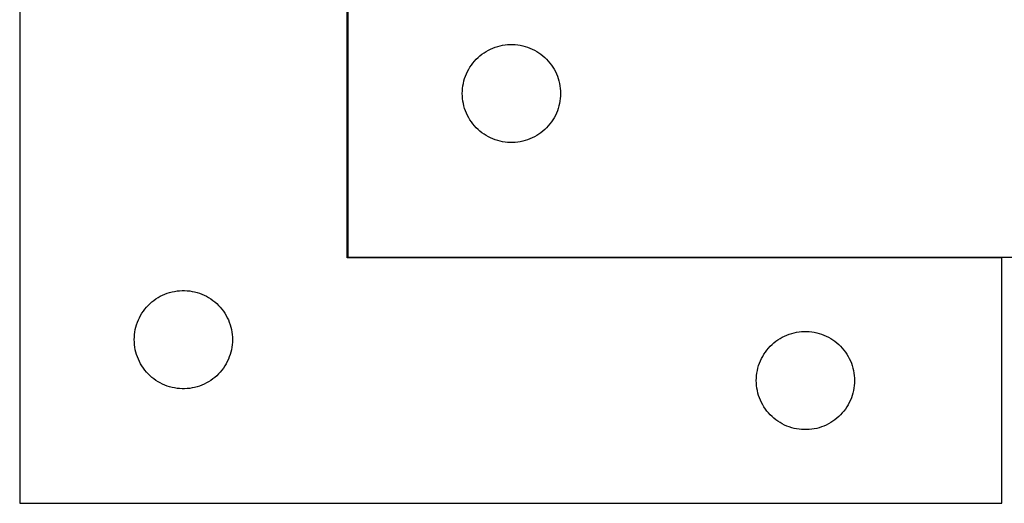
# Model space of a CAD drawing. Header units: millimetres. Extents: x 7 to 1493, y 7 to 443.
# Tile 3 of 5: x 837 to 1138, y 7 to 154. Entities that reach past the tile are written whole.
import ezdxf

# ---------------------------------------------------------------- set-up
doc = ezdxf.new("R2010")
doc.units = ezdxf.units.MM
doc.layers.add('COMMON', color=5, linetype='CONTINUOUS', true_color=0x0000ff)
doc.layers.add('CUT', color=7, linetype='CONTINUOUS', true_color=0x000000)

msp = doc.modelspace()

# ---------------------------------------------------------------- linework, layer by layer
at = {"layer": 'COMMON'}
for p, q in [((937.597355, 256.613831), (937.597355, 81.813832)), ((937.697356, 81.713831), (1137.497355, 81.713831))]:
    msp.add_line(p, q, dxfattribs=at)
at = {"layer": 'CUT'}
for p, q in [((937.697356, 331.813832), (937.697356, 81.813832)), ((837.497355, 256.613831), (837.497355, 6.613831)), ((937.497355, 81.613831), (937.497355, 256.613831)), ((979.3237, 144.258987), (979.975464, 144.673552)), ((979.975464, 144.673552), (980.647705, 145.054014)), ((980.647705, 145.054014), (981.33864, 145.399366)), ((981.33864, 145.399366), (982.046438, 145.708692)), ((982.046438, 145.708692), (982.769221, 145.981171)), ((982.769221, 145.981171), (983.505072, 146.21608)), ((983.505072, 146.21608), (984.25204, 146.412798)), ((984.25204, 146.412798), (985.008145, 146.570802)), ((985.008145, 146.570802), (985.771381, 146.689672)), ((985.771381, 146.689672), (986.539724, 146.769095)), ((986.539724, 146.769095), (987.311138, 146.808859)), ((987.311138, 146.808859), (988.083575, 146.808859)), ((988.083575, 146.808859), (988.854988, 146.769095)), ((988.854988, 146.769095), (989.623332, 146.689672)), ((989.623332, 146.689672), (990.386568, 146.570802)), ((990.386568, 146.570802), (991.142672, 146.412798)), ((991.142672, 146.412798), (991.889641, 146.21608)), ((991.889641, 146.21608), (992.625492, 145.981171)), ((992.625492, 145.981171), (993.348275, 145.708692)), ((993.348275, 145.708692), (994.056072, 145.399366)), ((994.056072, 145.399366), (994.747007, 145.054014)), ((994.747007, 145.054014), (995.419248, 144.673552)), ((995.419248, 144.673552), (996.071012, 144.258987)), ((975.935559, 141.122975), (976.430377, 141.716114)), ((976.430377, 141.716114), (976.955073, 142.282995)), ((976.955073, 142.282995), (977.508256, 142.822113)), ((977.508256, 142.822113), (978.088459, 143.332039)), ((978.088459, 143.332039), (978.694142, 143.811421)), ((978.694142, 143.811421), (979.3237, 144.258987)), ((996.071012, 144.258987), (996.70057, 143.811421)), ((996.70057, 143.811421), (997.306254, 143.332039)), ((997.306254, 143.332039), (997.886456, 142.822113)), ((997.886456, 142.822113), (998.439639, 142.282995)), ((998.439639, 142.282995), (998.964335, 141.716114)), ((998.964335, 141.716114), (999.459153, 141.122975)), ((973.952603, 137.820641), (974.28005, 138.520239)), ((974.28005, 138.520239), (974.643078, 139.202053)), ((974.643078, 139.202053), (975.040723, 139.864275)), ((975.040723, 139.864275), (975.471931, 140.505149)), ((975.471931, 140.505149), (975.935559, 141.122975)), ((999.459153, 141.122975), (999.922781, 140.505149)), ((999.922781, 140.505149), (1000.35399, 139.864275)), ((1000.35399, 139.864275), (1000.751635, 139.202053)), ((1000.751635, 139.202053), (1001.114663, 138.520239)), ((1001.114663, 138.520239), (1001.44211, 137.820641)), ((973.014521, 134.882113), (973.19194, 135.633899)), ((973.19194, 135.633899), (973.407826, 136.375555)), ((973.407826, 136.375555), (973.661604, 137.105114)), ((973.661604, 137.105114), (973.952603, 137.820641)), ((1001.44211, 137.820641), (1001.733109, 137.105114)), ((1001.733109, 137.105114), (1001.986887, 136.375555)), ((1001.986887, 136.375555), (1002.202772, 135.633899)), ((1002.202772, 135.633899), (1002.380192, 134.882113)), ((972.697356, 131.813832), (972.717245, 132.586014)), ((972.717245, 132.586014), (972.776858, 133.356147)), ((972.776858, 133.356147), (972.876038, 134.122191)), ((972.876038, 134.122191), (973.014521, 134.882113)), ((1002.380192, 134.882113), (1002.518675, 134.122191)), ((1002.518675, 134.122191), (1002.617854, 133.356147)), ((1002.617854, 133.356147), (1002.677468, 132.586014)), ((1002.677468, 132.586014), (1002.697356, 131.813832)), ((972.717245, 131.041651), (972.697356, 131.813832)), ((972.776858, 130.271517), (972.717245, 131.041651)), ((972.876038, 129.505474), (972.776858, 130.271517)), ((973.014521, 128.745551), (972.876038, 129.505474)), ((1002.518675, 129.505474), (1002.380192, 128.745551)), ((1002.617854, 130.271517), (1002.518675, 129.505474)), ((1002.677468, 131.041651), (1002.617854, 130.271517)), ((1002.697356, 131.813832), (1002.677468, 131.041651)), ((973.19194, 127.993765), (973.014521, 128.745551)), ((973.407826, 127.25211), (973.19194, 127.993765)), ((973.661604, 126.522551), (973.407826, 127.25211)), ((973.952603, 125.807024), (973.661604, 126.522551)), ((1001.733109, 126.522551), (1001.44211, 125.807024)), ((1001.986887, 127.25211), (1001.733109, 126.522551)), ((1002.202772, 127.993765), (1001.986887, 127.25211)), ((1002.380192, 128.745551), (1002.202772, 127.993765)), ((974.28005, 125.107425), (973.952603, 125.807024)), ((974.643078, 124.425611), (974.28005, 125.107425)), ((975.040723, 123.763389), (974.643078, 124.425611)), ((975.471931, 123.122516), (975.040723, 123.763389)), ((1000.35399, 123.763389), (999.922781, 123.122516)), ((1000.751635, 124.425611), (1000.35399, 123.763389)), ((1001.114663, 125.107425), (1000.751635, 124.425611)), ((1001.44211, 125.807024), (1001.114663, 125.107425)), ((975.935559, 122.50469), (975.471931, 123.122516)), ((976.430377, 121.91155), (975.935559, 122.50469)), ((976.955073, 121.34467), (976.430377, 121.91155)), ((977.508256, 120.805552), (976.955073, 121.34467)), ((978.088459, 120.295626), (977.508256, 120.805552)), ((997.886456, 120.805552), (997.306254, 120.295626)), ((998.439639, 121.34467), (997.886456, 120.805552)), ((998.964335, 121.91155), (998.439639, 121.34467)), ((999.459153, 122.50469), (998.964335, 121.91155)), ((999.922781, 123.122516), (999.459153, 122.50469)), ((978.694142, 119.816244), (978.088459, 120.295626)), ((979.3237, 119.368677), (978.694142, 119.816244)), ((979.975464, 118.954113), (979.3237, 119.368677)), ((980.647705, 118.57365), (979.975464, 118.954113)), ((981.33864, 118.228298), (980.647705, 118.57365)), ((982.046438, 117.918973), (981.33864, 118.228298)), ((982.769221, 117.646494), (982.046438, 117.918973)), ((983.505072, 117.411584), (982.769221, 117.646494)), ((984.25204, 117.214867), (983.505072, 117.411584)), ((991.889641, 117.411584), (991.142672, 117.214867)), ((992.625492, 117.646494), (991.889641, 117.411584)), ((993.348275, 117.918973), (992.625492, 117.646494)), ((994.056072, 118.228298), (993.348275, 117.918973)), ((994.747007, 118.57365), (994.056072, 118.228298)), ((995.419248, 118.954113), (994.747007, 118.57365)), ((996.071012, 119.368677), (995.419248, 118.954113)), ((996.70057, 119.816244), (996.071012, 119.368677)), ((997.306254, 120.295626), (996.70057, 119.816244)), ((985.008145, 117.056863), (984.25204, 117.214867)), ((985.771381, 116.937992), (985.008145, 117.056863)), ((986.539724, 116.858569), (985.771381, 116.937992)), ((987.311138, 116.818805), (986.539724, 116.858569)), ((988.083575, 116.818805), (987.311138, 116.818805)), ((988.854988, 116.858569), (988.083575, 116.818805)), ((989.623332, 116.937992), (988.854988, 116.858569)), ((990.386568, 117.056863), (989.623332, 116.937992)), ((991.142672, 117.214867), (990.386568, 117.056863)), ((1137.497355, 81.613831), (937.497355, 81.613831)), ((937.697356, 81.813832), (1237.697356, 81.813832)), ((1137.497355, 6.613831), (1137.497355, 81.613831)), ((879.123699, 69.058986), (879.775463, 69.473551)), ((879.775463, 69.473551), (880.447704, 69.854013)), ((880.447704, 69.854013), (881.138639, 70.199365)), ((881.138639, 70.199365), (881.846437, 70.508691)), ((881.846437, 70.508691), (882.56922, 70.78117)), ((882.56922, 70.78117), (883.305071, 71.016079)), ((883.305071, 71.016079), (884.052039, 71.212797)), ((884.052039, 71.212797), (884.808144, 71.370801)), ((884.808144, 71.370801), (885.57138, 71.489671)), ((885.57138, 71.489671), (886.339723, 71.569094)), ((886.339723, 71.569094), (887.111137, 71.608858)), ((887.111137, 71.608858), (887.883574, 71.608858)), ((887.883574, 71.608858), (888.654987, 71.569094)), ((888.654987, 71.569094), (889.423331, 71.489671)), ((889.423331, 71.489671), (890.186567, 71.370801)), ((890.186567, 71.370801), (890.942671, 71.212797)), ((890.942671, 71.212797), (891.68964, 71.016079)), ((891.68964, 71.016079), (892.425491, 70.78117)), ((892.425491, 70.78117), (893.148274, 70.508691)), ((893.148274, 70.508691), (893.856071, 70.199365)), ((893.856071, 70.199365), (894.547006, 69.854013)), ((894.547006, 69.854013), (895.219247, 69.473551)), ((895.219247, 69.473551), (895.871011, 69.058986)), ((875.735558, 65.922974), (876.230376, 66.516113)), ((876.230376, 66.516113), (876.755072, 67.082994)), ((876.755072, 67.082994), (877.308255, 67.622112)), ((877.308255, 67.622112), (877.888458, 68.132038)), ((877.888458, 68.132038), (878.494141, 68.61142)), ((878.494141, 68.61142), (879.123699, 69.058986)), ((895.871011, 69.058986), (896.500569, 68.61142)), ((896.500569, 68.61142), (897.106253, 68.132038)), ((897.106253, 68.132038), (897.686455, 67.622112)), ((897.686455, 67.622112), (898.239638, 67.082994)), ((898.239638, 67.082994), (898.764334, 66.516113)), ((898.764334, 66.516113), (899.259152, 65.922974)), ((873.752602, 62.62064), (874.080049, 63.320238)), ((874.080049, 63.320238), (874.443077, 64.002052)), ((874.443077, 64.002052), (874.840722, 64.664274)), ((874.840722, 64.664274), (875.27193, 65.305148)), ((875.27193, 65.305148), (875.735558, 65.922974)), ((899.259152, 65.922974), (899.72278, 65.305148)), ((899.72278, 65.305148), (900.153989, 64.664274)), ((900.153989, 64.664274), (900.551634, 64.002052)), ((900.551634, 64.002052), (900.914662, 63.320238)), ((900.914662, 63.320238), (901.242109, 62.62064)), ((872.81452, 59.682112), (872.991939, 60.433898)), ((872.991939, 60.433898), (873.207825, 61.175554)), ((873.207825, 61.175554), (873.461603, 61.905113)), ((873.461603, 61.905113), (873.752602, 62.62064)), ((901.242109, 62.62064), (901.533108, 61.905113)), ((901.533108, 61.905113), (901.786886, 61.175554)), ((901.786886, 61.175554), (902.002771, 60.433898)), ((902.002771, 60.433898), (902.180191, 59.682112)), ((872.497355, 56.613831), (872.517244, 57.386013)), ((872.517244, 57.386013), (872.576857, 58.156146)), ((872.576857, 58.156146), (872.676037, 58.92219)), ((872.676037, 58.92219), (872.81452, 59.682112)), ((902.180191, 59.682112), (902.318674, 58.92219)), ((902.318674, 58.92219), (902.417853, 58.156146)), ((902.417853, 58.156146), (902.477467, 57.386013)), ((902.477467, 57.386013), (902.497355, 56.613831)), ((1069.775463, 56.973551), (1070.447704, 57.354013)), ((1070.447704, 57.354013), (1071.138639, 57.699365)), ((1071.138639, 57.699365), (1071.846437, 58.008691)), ((1071.846437, 58.008691), (1072.56922, 58.28117)), ((1072.56922, 58.28117), (1073.305071, 58.516079)), ((1073.305071, 58.516079), (1074.052039, 58.712797)), ((1074.052039, 58.712797), (1074.808144, 58.870801)), ((1074.808144, 58.870801), (1075.57138, 58.989671)), ((1075.57138, 58.989671), (1076.339723, 59.069094)), ((1076.339723, 59.069094), (1077.111137, 59.108858)), ((1077.111137, 59.108858), (1077.883574, 59.108858)), ((1077.883574, 59.108858), (1078.654987, 59.069094)), ((1078.654987, 59.069094), (1079.423331, 58.989671)), ((1079.423331, 58.989671), (1080.186567, 58.870801)), ((1080.186567, 58.870801), (1080.942671, 58.712797)), ((1080.942671, 58.712797), (1081.68964, 58.516079)), ((1081.68964, 58.516079), (1082.425491, 58.28117)), ((1082.425491, 58.28117), (1083.148274, 58.008691)), ((1083.148274, 58.008691), (1083.856071, 57.699365)), ((1083.856071, 57.699365), (1084.547006, 57.354013)), ((1084.547006, 57.354013), (1085.219247, 56.973551)), ((872.517244, 55.84165), (872.497355, 56.613831)), ((872.576857, 55.071516), (872.517244, 55.84165)), ((872.676037, 54.305473), (872.576857, 55.071516)), ((872.81452, 53.54555), (872.676037, 54.305473)), ((902.318674, 54.305473), (902.180191, 53.54555)), ((902.417853, 55.071516), (902.318674, 54.305473)), ((902.477467, 55.84165), (902.417853, 55.071516)), ((902.497355, 56.613831), (902.477467, 55.84165)), ((1066.230376, 54.016113), (1066.755072, 54.582994)), ((1066.755072, 54.582994), (1067.308255, 55.122112)), ((1067.308255, 55.122112), (1067.888458, 55.632038)), ((1067.888458, 55.632038), (1068.494141, 56.11142)), ((1068.494141, 56.11142), (1069.123699, 56.558986)), ((1069.123699, 56.558986), (1069.775463, 56.973551)), ((1085.219247, 56.973551), (1085.871011, 56.558986)), ((1085.871011, 56.558986), (1086.500569, 56.11142)), ((1086.500569, 56.11142), (1087.106253, 55.632038)), ((1087.106253, 55.632038), (1087.686455, 55.122112)), ((1087.686455, 55.122112), (1088.239638, 54.582994)), ((1088.239638, 54.582994), (1088.764334, 54.016113)), ((872.991939, 52.793764), (872.81452, 53.54555)), ((873.207825, 52.052109), (872.991939, 52.793764)), ((873.461603, 51.32255), (873.207825, 52.052109)), ((873.752602, 50.607023), (873.461603, 51.32255)), ((901.533108, 51.32255), (901.242109, 50.607023)), ((901.786886, 52.052109), (901.533108, 51.32255)), ((902.002771, 52.793764), (901.786886, 52.052109)), ((902.180191, 53.54555), (902.002771, 52.793764)), ((1064.080049, 50.820238), (1064.443077, 51.502052)), ((1064.443077, 51.502052), (1064.840722, 52.164274)), ((1064.840722, 52.164274), (1065.27193, 52.805148)), ((1065.27193, 52.805148), (1065.735558, 53.422974)), ((1065.735558, 53.422974), (1066.230376, 54.016113)), ((1088.764334, 54.016113), (1089.259152, 53.422974)), ((1089.259152, 53.422974), (1089.72278, 52.805148)), ((1089.72278, 52.805148), (1090.153989, 52.164274)), ((1090.153989, 52.164274), (1090.551634, 51.502052)), ((1090.551634, 51.502052), (1090.914662, 50.820238)), ((874.080049, 49.907424), (873.752602, 50.607023)), ((874.443077, 49.22561), (874.080049, 49.907424)), ((874.840722, 48.563388), (874.443077, 49.22561)), ((875.27193, 47.922515), (874.840722, 48.563388)), ((900.153989, 48.563388), (899.72278, 47.922515)), ((900.551634, 49.22561), (900.153989, 48.563388)), ((900.914662, 49.907424), (900.551634, 49.22561)), ((901.242109, 50.607023), (900.914662, 49.907424)), ((1062.991939, 47.933898), (1063.207825, 48.675554)), ((1063.207825, 48.675554), (1063.461603, 49.405113)), ((1063.461603, 49.405113), (1063.752602, 50.12064)), ((1063.752602, 50.12064), (1064.080049, 50.820238)), ((1090.914662, 50.820238), (1091.242109, 50.12064)), ((1091.242109, 50.12064), (1091.533108, 49.405113)), ((1091.533108, 49.405113), (1091.786886, 48.675554)), ((1091.786886, 48.675554), (1092.002771, 47.933898)), ((875.735558, 47.304689), (875.27193, 47.922515)), ((876.230376, 46.711549), (875.735558, 47.304689)), ((876.755072, 46.144669), (876.230376, 46.711549)), ((877.308255, 45.605551), (876.755072, 46.144669)), ((877.888458, 45.095625), (877.308255, 45.605551)), ((897.686455, 45.605551), (897.106253, 45.095625)), ((898.239638, 46.144669), (897.686455, 45.605551)), ((898.764334, 46.711549), (898.239638, 46.144669)), ((899.259152, 47.304689), (898.764334, 46.711549)), ((899.72278, 47.922515), (899.259152, 47.304689)), ((1062.517244, 44.886013), (1062.576857, 45.656146)), ((1062.576857, 45.656146), (1062.676037, 46.42219)), ((1062.676037, 46.42219), (1062.81452, 47.182112)), ((1062.81452, 47.182112), (1062.991939, 47.933898)), ((1092.002771, 47.933898), (1092.180191, 47.182112)), ((1092.180191, 47.182112), (1092.318674, 46.42219)), ((1092.318674, 46.42219), (1092.417853, 45.656146)), ((1092.417853, 45.656146), (1092.477467, 44.886013)), ((878.494141, 44.616243), (877.888458, 45.095625)), ((879.123699, 44.168676), (878.494141, 44.616243)), ((879.775463, 43.754112), (879.123699, 44.168676)), ((880.447704, 43.373649), (879.775463, 43.754112)), ((881.138639, 43.028297), (880.447704, 43.373649)), ((881.846437, 42.718972), (881.138639, 43.028297)), ((882.56922, 42.446493), (881.846437, 42.718972)), ((883.305071, 42.211583), (882.56922, 42.446493)), ((884.052039, 42.014866), (883.305071, 42.211583)), ((891.68964, 42.211583), (890.942671, 42.014866)), ((892.425491, 42.446493), (891.68964, 42.211583)), ((893.148274, 42.718972), (892.425491, 42.446493)), ((893.856071, 43.028297), (893.148274, 42.718972)), ((894.547006, 43.373649), (893.856071, 43.028297)), ((895.219247, 43.754112), (894.547006, 43.373649)), ((895.871011, 44.168676), (895.219247, 43.754112)), ((896.500569, 44.616243), (895.871011, 44.168676)), ((897.106253, 45.095625), (896.500569, 44.616243)), ((1062.497355, 44.113831), (1062.517244, 44.886013)), ((1062.517244, 43.34165), (1062.497355, 44.113831)), ((1062.576857, 42.571516), (1062.517244, 43.34165)), ((1062.676037, 41.805473), (1062.576857, 42.571516)), ((1092.417853, 42.571516), (1092.318674, 41.805473)), ((1092.477467, 43.34165), (1092.417853, 42.571516)), ((1092.477467, 44.886013), (1092.497355, 44.113831)), ((1092.497355, 44.113831), (1092.477467, 43.34165)), ((884.808144, 41.856862), (884.052039, 42.014866)), ((885.57138, 41.737991), (884.808144, 41.856862)), ((886.339723, 41.658568), (885.57138, 41.737991)), ((887.111137, 41.618804), (886.339723, 41.658568)), ((887.883574, 41.618804), (887.111137, 41.618804)), ((888.654987, 41.658568), (887.883574, 41.618804)), ((889.423331, 41.737991), (888.654987, 41.658568)), ((890.186567, 41.856862), (889.423331, 41.737991)), ((890.942671, 42.014866), (890.186567, 41.856862)), ((1062.81452, 41.04555), (1062.676037, 41.805473)), ((1062.991939, 40.293764), (1062.81452, 41.04555)), ((1063.207825, 39.552109), (1062.991939, 40.293764)), ((1063.461603, 38.82255), (1063.207825, 39.552109)), ((1091.786886, 39.552109), (1091.533108, 38.82255)), ((1092.002771, 40.293764), (1091.786886, 39.552109)), ((1092.180191, 41.04555), (1092.002771, 40.293764)), ((1092.318674, 41.805473), (1092.180191, 41.04555)), ((1063.752602, 38.107023), (1063.461603, 38.82255)), ((1064.080049, 37.407424), (1063.752602, 38.107023)), ((1064.443077, 36.72561), (1064.080049, 37.407424)), ((1064.840722, 36.063388), (1064.443077, 36.72561)), ((1090.551634, 36.72561), (1090.153989, 36.063388)), ((1090.914662, 37.407424), (1090.551634, 36.72561)), ((1091.242109, 38.107023), (1090.914662, 37.407424)), ((1091.533108, 38.82255), (1091.242109, 38.107023)), ((1065.27193, 35.422515), (1064.840722, 36.063388)), ((1065.735558, 34.804689), (1065.27193, 35.422515)), ((1066.230376, 34.211549), (1065.735558, 34.804689)), ((1066.755072, 33.644669), (1066.230376, 34.211549)), ((1067.308255, 33.105551), (1066.755072, 33.644669)), ((1067.888458, 32.595625), (1067.308255, 33.105551)), ((1087.686455, 33.105551), (1087.106253, 32.595625)), ((1088.239638, 33.644669), (1087.686455, 33.105551)), ((1088.764334, 34.211549), (1088.239638, 33.644669)), ((1089.259152, 34.804689), (1088.764334, 34.211549)), ((1089.72278, 35.422515), (1089.259152, 34.804689)), ((1090.153989, 36.063388), (1089.72278, 35.422515)), ((1068.494141, 32.116243), (1067.888458, 32.595625)), ((1069.123699, 31.668676), (1068.494141, 32.116243)), ((1069.775463, 31.254112), (1069.123699, 31.668676)), ((1070.447704, 30.873649), (1069.775463, 31.254112)), ((1071.138639, 30.528297), (1070.447704, 30.873649)), ((1071.846437, 30.218972), (1071.138639, 30.528297)), ((1072.56922, 29.946493), (1071.846437, 30.218972)), ((1083.148274, 30.218972), (1082.425491, 29.946493)), ((1083.856071, 30.528297), (1083.148274, 30.218972)), ((1084.547006, 30.873649), (1083.856071, 30.528297)), ((1085.219247, 31.254112), (1084.547006, 30.873649)), ((1085.871011, 31.668676), (1085.219247, 31.254112)), ((1086.500569, 32.116243), (1085.871011, 31.668676)), ((1087.106253, 32.595625), (1086.500569, 32.116243)), ((1073.305071, 29.711583), (1072.56922, 29.946493)), ((1074.052039, 29.514866), (1073.305071, 29.711583)), ((1074.808144, 29.356862), (1074.052039, 29.514866)), ((1075.57138, 29.237991), (1074.808144, 29.356862)), ((1076.339723, 29.158568), (1075.57138, 29.237991)), ((1077.111137, 29.118804), (1076.339723, 29.158568)), ((1077.883574, 29.118804), (1077.111137, 29.118804)), ((1078.654987, 29.158568), (1077.883574, 29.118804)), ((1079.423331, 29.237991), (1078.654987, 29.158568)), ((1080.186567, 29.356862), (1079.423331, 29.237991)), ((1080.942671, 29.514866), (1080.186567, 29.356862)), ((1081.68964, 29.711583), (1080.942671, 29.514866)), ((1082.425491, 29.946493), (1081.68964, 29.711583)), ((837.497355, 6.613831), (1137.497355, 6.613831))]:
    msp.add_line(p, q, dxfattribs=at)

doc.saveas('drawing.dxf')
